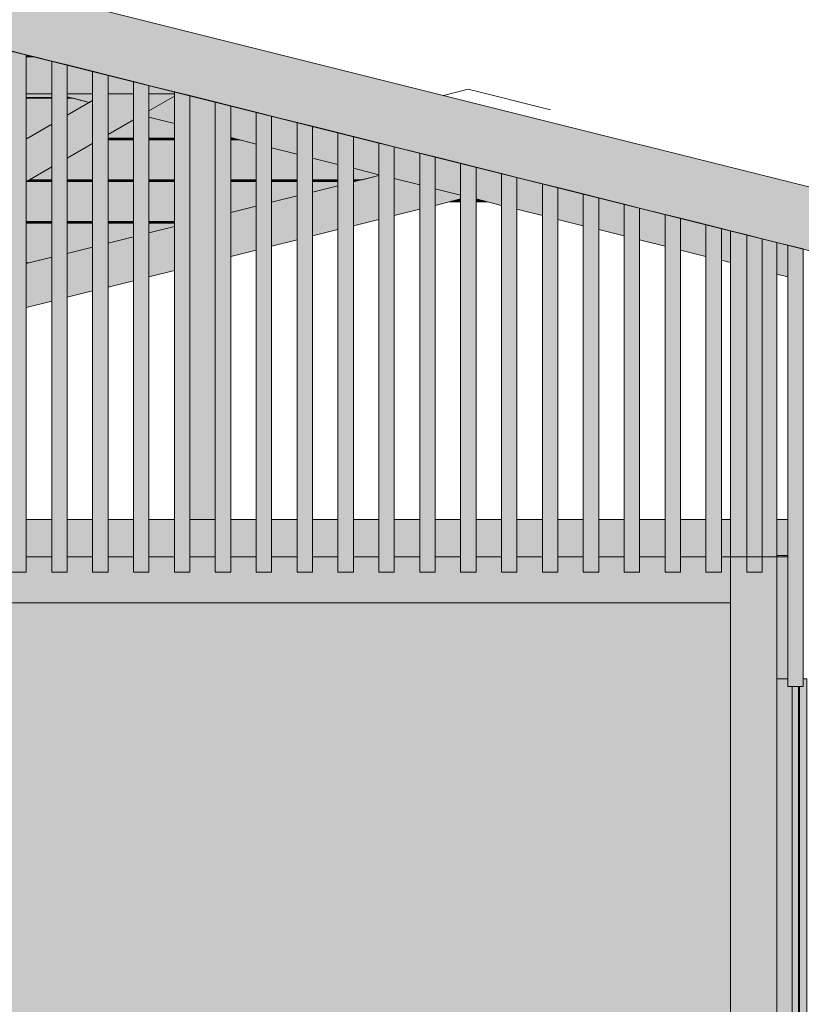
# Model space of a CAD drawing. Header units: millimetres. Extents: x 0 to 1517, y -116 to 725.
# Tile 161 of 256: x 801 to 826, y 277 to 309. Entities that reach past the tile are written whole.
import ezdxf

# ---------------------------------------------------------------- set-up
doc = ezdxf.new("R2010")
doc.units = ezdxf.units.MM
doc.layers.add('Ech.1_100', color=7, linetype='Continuous')
doc.styles.add('tahoma-z-r', font='txt', dxfattribs={"width": 0.704918})
doc.dimstyles.new('ISO-25', dxfattribs={"dimtxt": 2.5, "dimasz": 2.5, "dimexe": 1.25, "dimexo": 0.625, "dimtad": 1, "dimtxsty": 'Standard', "dimcen": 2.5, "dimadec": 0, "dimazin": 0, "dimtfac": 1, "dimtmove": 0, "dimatfit": 3, "dimfxl": 1, "dimarcsym": 0})

# ---------------------------------------------------------------- blocks, each defined once
blk = doc.blocks.new('cw-dimension-symbol2')
at = {"color": 0, "linetype": 'Continuous', "lineweight": -2}
for p, q in [((-1, 0), (1, 0)), ((-0.5, -0.5), (0.5, 0.5))]:
    blk.add_line(p, q, dxfattribs=at)
blk = doc.blocks.new('*D91')
at = {"layer": 'Defpoints', "color": 0}
for p in [(735.971, 334.007), (872.956, 301.823), (872.471, 299.882)]:
    blk.add_point(p, dxfattribs=at)
at = {"layer": 'Ech.1_100', "color": 0, "linetype": 'Continuous', "lineweight": -2}
for p, q in [((735.971, 334.007), (736.602, 336.53)), ((737.038, 335.802), (872.374, 301.968)), ((872.471, 299.882), (873.102, 302.405))]:
    blk.add_line(p, q, dxfattribs=at)
at = {"layer": 'Ech.1_100', "color": 0, "lineweight": -2, "xscale": 0.6000000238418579, "yscale": 0.6000000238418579, "zscale": 0.6000000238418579}
for p, rotation in [((736.456, 335.948), 165.9637565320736), ((872.956, 301.823), 345.9637565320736)]:
    blk.add_blockref('cw-dimension-symbol2', p, dxfattribs=dict(at, rotation=rotation))
at = {"layer": 'Ech.1_100', "color": 7, "linetype": 'Continuous', "lineweight": 5, "insert": (805.252, 321.068), "char_height": 2.5, "attachment_point": 5, "rotation": 345.9638, "style": 'tahoma-z-r'}
blk.add_mtext('14.07', dxfattribs=at)

msp = doc.modelspace()

# ---------------------------------------------------------------- hatches: boundary and pattern name
at = {"layer": 'Ech.1_100', "linetype": 'Continuous', "lineweight": 5, "true_color": 0xf7e0b3, "transparency": 33554687}
msp.add_hatch(color=254, dxfattribs=at).paths.add_polyline_path([(734.857, 324.227), (868.368, 290.849), (868.853, 292.789), (735.342, 326.167), (734.857, 324.227)])
at = {"layer": 'Ech.1_100', "linetype": 'Continuous', "lineweight": 5, "true_color": 0xeaddd7, "transparency": 33554687}
for points in [[(800.755, 290.857), (801.255, 290.857), (801.255, 307.627), (800.755, 307.752), (800.755, 290.857)], [(802.08, 290.857), (802.58, 290.857), (802.58, 307.296), (802.08, 307.421), (802.08, 290.857)], [(803.405, 290.857), (803.905, 290.857), (803.905, 306.965), (803.405, 307.09), (803.405, 290.857)], [(804.73, 290.857), (805.23, 290.857), (805.23, 306.633), (804.73, 306.758), (804.73, 290.857)], [(806.055, 290.857), (806.555, 290.857), (806.555, 306.302), (806.055, 306.427), (806.055, 290.857)], [(807.38, 290.857), (807.88, 290.857), (807.88, 305.971), (807.38, 306.096), (807.38, 290.857)], [(808.705, 290.857), (809.205, 290.857), (809.205, 305.64), (808.705, 305.765), (808.705, 290.857)], [(810.03, 290.857), (810.53, 290.857), (810.53, 305.308), (810.03, 305.433), (810.03, 290.857)], [(811.355, 290.857), (811.855, 290.857), (811.855, 304.977), (811.355, 305.102), (811.355, 290.857)], [(812.68, 290.857), (813.18, 290.857), (813.18, 304.646), (812.68, 304.771), (812.68, 290.857)], [(814.005, 290.857), (814.505, 290.857), (814.505, 304.315), (814.005, 304.44), (814.005, 290.857)], [(815.33, 290.857), (815.83, 290.857), (815.83, 303.983), (815.33, 304.108), (815.33, 290.857)], [(816.655, 290.857), (817.155, 290.857), (817.155, 303.652), (816.655, 303.777), (816.655, 290.857)], [(817.98, 290.857), (818.48, 290.857), (818.48, 303.321), (817.98, 303.446), (817.98, 290.857)], [(819.305, 290.857), (819.805, 290.857), (819.805, 302.99), (819.305, 303.115), (819.305, 290.857)], [(820.63, 290.857), (821.13, 290.857), (821.13, 302.658), (820.63, 302.783), (820.63, 290.857)], [(821.955, 290.857), (822.455, 290.857), (822.455, 302.327), (821.955, 302.452), (821.955, 290.857)], [(823.28, 290.857), (823.78, 290.857), (823.78, 301.996), (823.28, 302.121), (823.28, 290.857)], [(824.605, 290.857), (825.105, 290.857), (825.105, 301.665), (824.605, 301.79), (824.605, 290.857)], [(825.93, 287.147), (826.43, 287.147), (826.43, 301.333), (825.93, 301.458), (825.93, 287.147)]]:
    msp.add_hatch(color=254, dxfattribs=at).paths.add_polyline_path(points)
at = {"layer": 'Ech.1_100', "linetype": 'Continuous', "lineweight": 5, "true_color": 0xd4c4b3, "transparency": 33554687}
for points in [[(801.255, 307.557), (801.534, 307.557), (801.255, 307.627), (801.255, 307.557)], [(801.255, 306.357), (802.08, 306.357), (802.08, 307.421), (801.534, 307.557), (801.255, 307.557), (801.255, 306.357)], [(802.58, 306.357), (803.405, 306.357), (803.405, 307.09), (802.58, 307.296), (802.58, 306.357)], [(803.905, 306.357), (804.73, 306.357), (804.73, 306.758), (803.905, 306.965), (803.905, 306.357)], [(805.23, 306.357), (806.055, 306.357), (806.055, 306.427), (805.23, 306.633), (805.23, 306.357)], [(803.405, 306.357), (802.58, 306.357), (802.58, 306.265), (803.305, 306.084), (803.405, 306.142), (803.405, 306.357)], [(805.23, 305.603), (806.055, 305.396), (806.055, 306.286), (805.23, 305.81), (805.23, 305.603)], [(807.88, 304.94), (808.705, 304.734), (808.705, 305.765), (807.88, 305.971), (807.88, 304.94)], [(809.205, 304.609), (810.03, 304.403), (810.03, 305.433), (809.205, 305.64), (809.205, 304.609)], [(810.53, 304.278), (811.355, 304.071), (811.355, 305.102), (810.53, 305.308), (810.53, 304.278)], [(811.855, 303.946), (812.68, 303.74), (812.68, 304.771), (811.855, 304.977), (811.855, 303.946)], [(813.18, 303.615), (814.005, 303.409), (814.005, 304.44), (813.18, 304.646), (813.18, 303.615)], [(814.505, 303.284), (815.33, 303.078), (815.33, 304.108), (814.505, 304.315), (814.505, 303.284)], [(815.83, 302.953), (816.655, 302.746), (816.655, 303.777), (815.83, 303.983), (815.83, 302.953)], [(811.855, 302.084), (812.68, 302.29), (812.68, 303.713), (811.855, 303.507), (811.855, 302.084)], [(813.18, 302.415), (814.005, 302.621), (814.005, 303.409), (813.18, 303.615), (813.18, 302.415)], [(817.155, 302.621), (817.98, 302.415), (817.98, 303.446), (817.155, 303.652), (817.155, 302.621)], [(810.53, 301.753), (811.355, 301.959), (811.355, 303.382), (810.53, 303.175), (810.53, 301.753)], [(815.33, 303.078), (814.505, 303.284), (814.505, 302.746), (815.33, 302.953), (815.33, 303.078)], [(819.305, 303.115), (818.48, 303.321), (818.48, 302.29), (819.305, 302.084), (819.305, 303.115)], [(809.205, 301.421), (810.03, 301.628), (810.03, 303.05), (809.205, 302.844), (809.205, 301.421)], [(819.805, 301.959), (820.63, 301.753), (820.63, 302.783), (819.805, 302.99), (819.805, 301.959)], [(807.88, 301.09), (808.705, 301.296), (808.705, 302.719), (807.88, 302.513), (807.88, 301.09)], [(821.13, 301.628), (821.955, 301.421), (821.955, 302.452), (821.13, 302.658), (821.13, 301.628)], [(822.455, 301.296), (823.28, 301.09), (823.28, 302.121), (822.455, 302.327), (822.455, 301.296)], [(805.23, 300.428), (806.055, 300.634), (806.055, 302.057), (805.23, 301.85), (805.23, 300.428)], [(824.08, 301.921), (823.78, 301.996), (823.78, 300.965), (824.08, 300.89), (824.08, 301.921)], [(804.73, 301.725), (803.905, 301.519), (803.905, 300.096), (804.73, 300.303), (804.73, 301.725)], [(802.58, 299.765), (803.405, 299.971), (803.405, 301.394), (802.58, 301.188), (802.58, 299.765)], [(825.93, 301.458), (825.58, 301.546), (825.58, 300.515), (825.93, 300.428), (825.93, 301.458)], [(802.08, 301.063), (801.255, 300.857), (801.255, 299.434), (802.08, 299.64), (802.08, 301.063)], [(802.08, 292.557), (801.255, 292.557), (801.255, 291.357), (802.08, 291.357), (802.08, 292.557)], [(803.405, 292.557), (802.58, 292.557), (802.58, 291.357), (803.405, 291.357), (803.405, 292.557)], [(804.73, 292.557), (803.905, 292.557), (803.905, 291.357), (804.73, 291.357), (804.73, 292.557)], [(806.055, 292.557), (805.23, 292.557), (805.23, 291.357), (806.055, 291.357), (806.055, 292.557)], [(807.38, 292.557), (806.555, 292.557), (806.555, 291.357), (807.38, 291.357), (807.38, 292.557)], [(808.705, 292.557), (807.88, 292.557), (807.88, 291.357), (808.705, 291.357), (808.705, 292.557)], [(810.03, 292.557), (809.205, 292.557), (809.205, 291.357), (810.03, 291.357), (810.03, 292.557)], [(811.355, 292.557), (810.53, 292.557), (810.53, 291.357), (811.355, 291.357), (811.355, 292.557)], [(812.68, 292.557), (811.855, 292.557), (811.855, 291.357), (812.68, 291.357), (812.68, 292.557)], [(814.005, 292.557), (813.18, 292.557), (813.18, 291.357), (814.005, 291.357), (814.005, 292.557)], [(815.33, 292.557), (814.505, 292.557), (814.505, 291.357), (815.33, 291.357), (815.33, 292.557)], [(816.655, 292.557), (815.83, 292.557), (815.83, 291.357), (816.655, 291.357), (816.655, 292.557)], [(817.98, 292.557), (817.155, 292.557), (817.155, 291.357), (817.98, 291.357), (817.98, 292.557)], [(819.305, 292.557), (818.48, 292.557), (818.48, 291.357), (819.305, 291.357), (819.305, 292.557)], [(820.63, 292.557), (819.805, 292.557), (819.805, 291.357), (820.63, 291.357), (820.63, 292.557)], [(821.955, 292.557), (821.13, 292.557), (821.13, 291.357), (821.955, 291.357), (821.955, 292.557)], [(823.28, 292.557), (822.455, 292.557), (822.455, 291.357), (823.28, 291.357), (823.28, 292.557)], [(824.08, 292.557), (823.78, 292.557), (823.78, 291.357), (824.08, 291.357), (824.08, 292.557)], [(825.58, 291.397), (825.93, 291.397), (825.93, 292.557), (825.58, 292.557), (825.58, 291.397)]]:
    msp.add_hatch(color=9, dxfattribs=at).paths.add_polyline_path(points)
at = {"layer": 'Ech.1_100', "linetype": 'Continuous', "lineweight": 5, "true_color": 0xeae1d7, "transparency": 33554687}
for points in [[(801.255, 306.247), (802.08, 306.247), (802.08, 306.357), (801.255, 306.357), (801.255, 306.247)], [(801.255, 306.217), (802.08, 306.217), (802.08, 306.247), (801.255, 306.247), (801.255, 306.217)], [(802.08, 306.217), (801.255, 306.217), (801.255, 304.927), (801.302, 304.927), (802.08, 305.377), (802.08, 306.217)], [(802.58, 306.247), (802.651, 306.247), (802.58, 306.265), (802.58, 306.247)], [(802.58, 306.217), (802.771, 306.217), (802.651, 306.247), (802.58, 306.247), (802.58, 306.217)], [(802.771, 306.217), (802.58, 306.217), (802.58, 305.665), (803.305, 306.084), (802.771, 306.217)], [(803.905, 304.927), (804.73, 304.927), (804.73, 305.521), (803.905, 305.045), (803.905, 304.927)], [(805.23, 304.927), (806.055, 304.927), (806.055, 305.396), (805.23, 305.603), (805.23, 304.927)], [(801.302, 304.927), (801.255, 304.927), (801.255, 304.9), (801.302, 304.927)], [(803.905, 304.897), (804.73, 304.897), (804.73, 304.927), (803.905, 304.927), (803.905, 304.897)], [(803.905, 304.867), (804.73, 304.867), (804.73, 304.897), (803.905, 304.897), (803.905, 304.867)], [(804.73, 304.867), (803.905, 304.867), (803.905, 303.577), (804.73, 303.577), (804.73, 304.867)], [(805.23, 304.897), (806.055, 304.897), (806.055, 304.927), (805.23, 304.927), (805.23, 304.897)], [(805.23, 304.867), (806.055, 304.867), (806.055, 304.897), (805.23, 304.897), (805.23, 304.867)], [(806.055, 304.867), (805.23, 304.867), (805.23, 303.577), (806.055, 303.577), (806.055, 304.867)], [(807.88, 304.927), (807.931, 304.927), (807.88, 304.94), (807.88, 304.927)], [(807.88, 304.897), (808.051, 304.897), (807.931, 304.927), (807.88, 304.927), (807.88, 304.897)], [(807.88, 304.867), (808.171, 304.867), (808.051, 304.897), (807.88, 304.897), (807.88, 304.867)], [(807.88, 303.577), (808.705, 303.577), (808.705, 304.734), (808.171, 304.867), (807.88, 304.867), (807.88, 303.577)], [(802.58, 303.577), (803.405, 303.577), (803.405, 304.756), (802.58, 304.28), (802.58, 303.577)], [(809.205, 303.577), (810.03, 303.577), (810.03, 304.403), (809.205, 304.609), (809.205, 303.577)], [(810.53, 303.577), (811.355, 303.577), (811.355, 304.071), (810.53, 304.278), (810.53, 303.577)], [(801.364, 303.577), (802.08, 303.577), (802.08, 303.991), (801.364, 303.577)], [(811.855, 303.577), (812.138, 303.577), (812.68, 303.713), (812.68, 303.74), (811.855, 303.946), (811.855, 303.577)], [(801.26, 303.517), (802.08, 303.517), (802.08, 303.547), (801.312, 303.547), (801.26, 303.517)], [(801.312, 303.547), (802.08, 303.547), (802.08, 303.577), (801.364, 303.577), (801.312, 303.547)], [(802.58, 303.547), (803.405, 303.547), (803.405, 303.577), (802.58, 303.577), (802.58, 303.547)], [(802.58, 303.517), (803.405, 303.517), (803.405, 303.547), (802.58, 303.547), (802.58, 303.517)], [(803.905, 303.547), (804.73, 303.547), (804.73, 303.577), (803.905, 303.577), (803.905, 303.547)], [(803.905, 303.517), (804.73, 303.517), (804.73, 303.547), (803.905, 303.547), (803.905, 303.517)], [(805.23, 303.547), (806.055, 303.547), (806.055, 303.577), (805.23, 303.577), (805.23, 303.547)], [(805.23, 303.517), (806.055, 303.517), (806.055, 303.547), (805.23, 303.547), (805.23, 303.517)], [(807.88, 303.547), (808.705, 303.547), (808.705, 303.577), (807.88, 303.577), (807.88, 303.547)], [(807.88, 303.517), (808.705, 303.517), (808.705, 303.547), (807.88, 303.547), (807.88, 303.517)], [(809.205, 303.547), (810.03, 303.547), (810.03, 303.577), (809.205, 303.577), (809.205, 303.547)], [(809.205, 303.517), (810.03, 303.517), (810.03, 303.547), (809.205, 303.547), (809.205, 303.517)], [(811.355, 303.577), (810.53, 303.577), (810.53, 303.547), (811.355, 303.547), (811.355, 303.577)], [(811.355, 303.547), (810.53, 303.547), (810.53, 303.517), (811.355, 303.517), (811.355, 303.547)], [(812.138, 303.577), (811.855, 303.577), (811.855, 303.547), (812.018, 303.547), (812.138, 303.577)], [(812.018, 303.547), (811.855, 303.547), (811.855, 303.517), (811.898, 303.517), (812.018, 303.547)], [(802.08, 303.517), (801.26, 303.517), (801.255, 303.515), (801.255, 302.227), (802.08, 302.227), (802.08, 303.517)], [(803.405, 303.517), (802.58, 303.517), (802.58, 302.227), (803.405, 302.227), (803.405, 303.517)], [(804.73, 303.517), (803.905, 303.517), (803.905, 302.227), (804.73, 302.227), (804.73, 303.517)], [(806.055, 303.517), (805.23, 303.517), (805.23, 302.227), (806.055, 302.227), (806.055, 303.517)], [(808.705, 303.517), (807.88, 303.517), (807.88, 302.513), (808.705, 302.719), (808.705, 303.517)], [(810.03, 303.517), (809.205, 303.517), (809.205, 302.844), (810.03, 303.05), (810.03, 303.517)], [(811.355, 303.517), (810.53, 303.517), (810.53, 303.175), (811.355, 303.382), (811.355, 303.517)], [(811.898, 303.517), (811.855, 303.517), (811.855, 303.507), (811.898, 303.517)], [(801.255, 302.197), (802.08, 302.197), (802.08, 302.227), (801.255, 302.227), (801.255, 302.197)], [(801.255, 302.167), (802.08, 302.167), (802.08, 302.197), (801.255, 302.197), (801.255, 302.167)], [(802.08, 302.167), (801.255, 302.167), (801.255, 300.877), (801.338, 300.877), (802.08, 301.063), (802.08, 302.167)], [(802.58, 302.197), (803.405, 302.197), (803.405, 302.227), (802.58, 302.227), (802.58, 302.197)], [(802.58, 302.167), (803.405, 302.167), (803.405, 302.197), (802.58, 302.197), (802.58, 302.167)], [(803.405, 302.167), (802.58, 302.167), (802.58, 301.188), (803.405, 301.394), (803.405, 302.167)], [(803.905, 302.197), (804.73, 302.197), (804.73, 302.227), (803.905, 302.227), (803.905, 302.197)], [(803.905, 302.167), (804.73, 302.167), (804.73, 302.197), (803.905, 302.197), (803.905, 302.167)], [(804.73, 302.167), (803.905, 302.167), (803.905, 301.519), (804.73, 301.725), (804.73, 302.167)], [(805.23, 302.197), (806.055, 302.197), (806.055, 302.227), (805.23, 302.227), (805.23, 302.197)], [(806.055, 302.197), (805.23, 302.197), (805.23, 302.167), (806.055, 302.167), (806.055, 302.197)], [(806.055, 302.167), (805.23, 302.167), (805.23, 301.85), (806.055, 302.057), (806.055, 302.167)], [(801.338, 300.877), (801.255, 300.877), (801.255, 300.857), (801.338, 300.877)]]:
    msp.add_hatch(color=254, dxfattribs=at).paths.add_polyline_path(points)
at = {"layer": 'Ech.1_100', "linetype": 'Continuous', "lineweight": 5, "true_color": 0xe0d9d1, "transparency": 33554687}
for points in [[(803.405, 306.142), (802.58, 305.665), (802.58, 304.28), (803.405, 304.756), (803.405, 306.142)], [(804.73, 306.357), (803.905, 306.357), (803.905, 305.045), (804.73, 305.521), (804.73, 306.357)], [(806.055, 306.357), (805.23, 306.357), (805.23, 305.81), (806.055, 306.286), (806.055, 306.357)], [(802.08, 305.377), (801.255, 304.9), (801.255, 303.515), (802.08, 303.991), (802.08, 305.377)], [(814.965, 302.861), (815.33, 302.861), (815.33, 302.953), (814.965, 302.861)], [(815.83, 302.861), (816.195, 302.861), (815.83, 302.953), (815.83, 302.861)]]:
    msp.add_hatch(color=254, dxfattribs=at).paths.add_polyline_path(points)
at = {"layer": 'Ech.1_100', "linetype": 'Continuous', "lineweight": 5, "true_color": 0xe0c8b3, "transparency": 33554687}
for points in [[(806.555, 292.557), (807.38, 292.557), (807.38, 306.096), (806.555, 306.302), (806.555, 292.557)], [(824.08, 291.357), (824.605, 291.357), (824.605, 301.79), (824.08, 301.921), (824.08, 291.357)], [(825.105, 291.357), (825.58, 291.357), (825.58, 301.546), (825.105, 301.665), (825.105, 291.357)]]:
    msp.add_hatch(color=9, dxfattribs=at).paths.add_polyline_path(points)
at = {"layer": 'Ech.1_100', "linetype": 'Continuous', "lineweight": 5, "true_color": 0xdcdcdc, "transparency": 33554687}
for points in [[(775.58, 289.857), (824.08, 289.857), (824.08, 291.357), (823.78, 291.357), (823.78, 290.857), (823.28, 290.857), (823.28, 291.357), (822.455, 291.357), (822.455, 290.857), (821.955, 290.857), (821.955, 291.357), (821.13, 291.357), (821.13, 290.857), (820.63, 290.857), (820.63, 291.357), (819.805, 291.357), (819.805, 290.857), (819.305, 290.857), (819.305, 291.357), (818.48, 291.357), (818.48, 290.857), (817.98, 290.857), (817.98, 291.357), (817.155, 291.357), (817.155, 290.857), (816.655, 290.857), (816.655, 291.357), (815.83, 291.357), (815.83, 290.857), (815.33, 290.857), (815.33, 291.357), (814.505, 291.357), (814.505, 290.857), (814.005, 290.857), (814.005, 291.357), (813.18, 291.357), (813.18, 290.857), (812.68, 290.857), (812.68, 291.357), (811.855, 291.357), (811.855, 290.857), (811.355, 290.857), (811.355, 291.357), (810.53, 291.357), (810.53, 290.857), (810.03, 290.857), (810.03, 291.357), (809.205, 291.357), (809.205, 290.857), (808.705, 290.857), (808.705, 291.357), (807.88, 291.357), (807.88, 290.857), (807.38, 290.857), (807.38, 291.357), (806.555, 291.357), (806.555, 290.857), (806.055, 290.857), (806.055, 291.357), (805.23, 291.357), (805.23, 290.857), (804.73, 290.857), (804.73, 291.357), (803.905, 291.357), (803.905, 290.857), (803.405, 290.857), (803.405, 291.357), (802.58, 291.357), (802.58, 290.857), (802.08, 290.857), (802.08, 291.357), (801.255, 291.357), (801.255, 290.857), (800.755, 290.857), (800.755, 291.357), (799.93, 291.357), (799.93, 290.857), (799.43, 290.857), (799.43, 291.357), (798.605, 291.357), (798.605, 290.857), (798.105, 290.857), (798.105, 291.357), (797.28, 291.357), (797.28, 290.857), (796.78, 290.857), (796.78, 291.357), (795.955, 291.357), (795.955, 290.857), (795.455, 290.857), (795.455, 291.357), (794.63, 291.357), (794.63, 290.857), (794.13, 290.857), (794.13, 291.357), (793.305, 291.357), (793.305, 290.857), (792.805, 290.857), (792.805, 291.357), (791.98, 291.357), (791.98, 290.857), (791.48, 290.857), (791.48, 291.357), (790.655, 291.357), (790.655, 290.857), (790.155, 290.857), (790.155, 291.357), (789.33, 291.357), (789.33, 290.857), (788.83, 290.857), (788.83, 291.357), (788.005, 291.357), (788.005, 290.857), (787.505, 290.857), (787.505, 291.357), (786.68, 291.357), (786.68, 290.857), (786.18, 290.857), (786.18, 291.357), (785.355, 291.357), (785.355, 290.857), (784.855, 290.857), (784.855, 291.357), (784.03, 291.357), (784.03, 290.857), (783.53, 290.857), (783.53, 291.357), (782.705, 291.357), (782.705, 290.857), (782.205, 290.857), (782.205, 291.357), (781.38, 291.357), (781.38, 290.857), (780.88, 290.857), (780.88, 291.357), (780.055, 291.357), (780.055, 290.857), (779.555, 290.857), (779.555, 291.357), (778.73, 291.357), (778.73, 290.857), (778.23, 290.857), (778.23, 291.357), (777.405, 291.357), (777.405, 290.857), (776.905, 290.857), (776.905, 291.357), (776.08, 291.357), (776.08, 290.857), (775.58, 290.857), (775.58, 289.857)], [(824.08, 257.357), (825.58, 257.357), (825.58, 291.357), (824.08, 291.357), (824.08, 257.357)]]:
    msp.add_hatch(color=254, dxfattribs=at).paths.add_polyline_path(points)
at = {"layer": 'Ech.1_100', "linetype": 'Continuous', "lineweight": 5, "true_color": 0xb3b3b3, "transparency": 33554687}
for points in [[(825.93, 291.397), (825.58, 291.397), (825.58, 287.397), (825.93, 287.397), (825.93, 291.397)], [(826.08, 287.147), (825.93, 287.147), (825.93, 287.397), (825.58, 287.397), (825.58, 261.397), (826.08, 261.397), (826.08, 287.147)], [(826.547, 287.397), (826.43, 287.397), (826.43, 287.147), (826.313, 287.147), (826.313, 261.397), (826.547, 261.397), (826.547, 287.397)], [(826.08, 261.397), (826.283, 261.397), (826.283, 287.147), (826.08, 287.147), (826.08, 261.397)], [(826.283, 261.397), (826.313, 261.397), (826.313, 287.147), (826.283, 287.147), (826.283, 261.397)]]:
    msp.add_hatch(color=253, dxfattribs=at).paths.add_polyline_path(points)
at = {"layer": 'Ech.1_100', "linetype": 'Continuous', "lineweight": 5, "true_color": 0xf8f8f8, "transparency": 33554687}
msp.add_hatch(color=7, dxfattribs=at).paths.add_polyline_path([(824.08, 289.857), (775.58, 289.857), (775.58, 257.357), (824.08, 257.357), (824.08, 289.857)])

# ---------------------------------------------------------------- linework, layer by layer
at = {"layer": 'Ech.1_100', "color": 185, "linetype": 'Continuous', "lineweight": 5}
for p in [(814.78, 306.307), (818.248, 305.84)]:
    msp.add_line(p, (815.58, 306.507), dxfattribs=at)
at = {"layer": 'Ech.1_100', "color": 28, "linetype": 'Continuous', "lineweight": 5}
msp.add_line((825.58, 291.357), (825.93, 291.357), dxfattribs=at)
at = {"layer": 'Ech.1_100', "color": 7, "linetype": 'Continuous', "lineweight": 5}
for points in [[(734.857, 324.227), (868.368, 290.849), (868.853, 292.789), (735.342, 326.167), (734.857, 324.227)], [(800.755, 290.857), (801.255, 290.857), (801.255, 307.627), (800.755, 307.752), (800.755, 290.857)], [(801.255, 307.557), (801.534, 307.557), (801.255, 307.627), (801.255, 307.557)], [(801.255, 306.357), (802.08, 306.357), (802.08, 307.421), (801.534, 307.557), (801.255, 307.557), (801.255, 306.357)], [(802.08, 290.857), (802.58, 290.857), (802.58, 307.296), (802.08, 307.421), (802.08, 290.857)], [(802.58, 306.357), (803.405, 306.357), (803.405, 307.09), (802.58, 307.296), (802.58, 306.357)], [(803.405, 290.857), (803.905, 290.857), (803.905, 306.965), (803.405, 307.09), (803.405, 290.857)], [(803.905, 306.357), (804.73, 306.357), (804.73, 306.758), (803.905, 306.965), (803.905, 306.357)], [(804.73, 290.857), (805.23, 290.857), (805.23, 306.633), (804.73, 306.758), (804.73, 290.857)], [(805.23, 306.357), (806.055, 306.357), (806.055, 306.427), (805.23, 306.633), (805.23, 306.357)], [(806.055, 290.857), (806.555, 290.857), (806.555, 306.302), (806.055, 306.427), (806.055, 290.857)], [(801.255, 306.247), (802.08, 306.247), (802.08, 306.357), (801.255, 306.357), (801.255, 306.247)], [(801.255, 306.217), (802.08, 306.217), (802.08, 306.247), (801.255, 306.247), (801.255, 306.217)], [(802.08, 306.217), (801.255, 306.217), (801.255, 304.927), (801.302, 304.927), (802.08, 305.377), (802.08, 306.217)], [(803.405, 306.357), (802.58, 306.357), (802.58, 306.265), (803.305, 306.084), (803.405, 306.142), (803.405, 306.357)], [(802.58, 306.247), (802.651, 306.247), (802.58, 306.265), (802.58, 306.247)], [(802.58, 306.217), (802.771, 306.217), (802.651, 306.247), (802.58, 306.247), (802.58, 306.217)], [(802.771, 306.217), (802.58, 306.217), (802.58, 305.665), (803.305, 306.084), (802.771, 306.217)], [(803.405, 306.142), (802.58, 305.665), (802.58, 304.28), (803.405, 304.756), (803.405, 306.142)], [(804.73, 306.357), (803.905, 306.357), (803.905, 305.045), (804.73, 305.521), (804.73, 306.357)], [(806.055, 306.357), (805.23, 306.357), (805.23, 305.81), (806.055, 306.286), (806.055, 306.357)], [(805.23, 305.603), (806.055, 305.396), (806.055, 306.286), (805.23, 305.81), (805.23, 305.603)], [(806.555, 292.557), (807.38, 292.557), (807.38, 306.096), (806.555, 306.302), (806.555, 292.557)], [(807.38, 290.857), (807.88, 290.857), (807.88, 305.971), (807.38, 306.096), (807.38, 290.857)], [(807.88, 304.94), (808.705, 304.734), (808.705, 305.765), (807.88, 305.971), (807.88, 304.94)], [(808.705, 290.857), (809.205, 290.857), (809.205, 305.64), (808.705, 305.765), (808.705, 290.857)], [(803.905, 304.927), (804.73, 304.927), (804.73, 305.521), (803.905, 305.045), (803.905, 304.927)], [(805.23, 304.927), (806.055, 304.927), (806.055, 305.396), (805.23, 305.603), (805.23, 304.927)], [(809.205, 304.609), (810.03, 304.403), (810.03, 305.433), (809.205, 305.64), (809.205, 304.609)], [(802.08, 305.377), (801.255, 304.9), (801.255, 303.515), (802.08, 303.991), (802.08, 305.377)], [(810.03, 290.857), (810.53, 290.857), (810.53, 305.308), (810.03, 305.433), (810.03, 290.857)], [(810.53, 304.278), (811.355, 304.071), (811.355, 305.102), (810.53, 305.308), (810.53, 304.278)], [(801.302, 304.927), (801.255, 304.927), (801.255, 304.9), (801.302, 304.927)], [(803.905, 304.897), (804.73, 304.897), (804.73, 304.927), (803.905, 304.927), (803.905, 304.897)], [(803.905, 304.867), (804.73, 304.867), (804.73, 304.897), (803.905, 304.897), (803.905, 304.867)], [(804.73, 304.867), (803.905, 304.867), (803.905, 303.577), (804.73, 303.577), (804.73, 304.867)], [(805.23, 304.897), (806.055, 304.897), (806.055, 304.927), (805.23, 304.927), (805.23, 304.897)], [(805.23, 304.867), (806.055, 304.867), (806.055, 304.897), (805.23, 304.897), (805.23, 304.867)], [(806.055, 304.867), (805.23, 304.867), (805.23, 303.577), (806.055, 303.577), (806.055, 304.867)], [(807.88, 304.927), (807.931, 304.927), (807.88, 304.94), (807.88, 304.927)], [(807.88, 304.897), (808.051, 304.897), (807.931, 304.927), (807.88, 304.927), (807.88, 304.897)], [(807.88, 304.867), (808.171, 304.867), (808.051, 304.897), (807.88, 304.897), (807.88, 304.867)], [(807.88, 303.577), (808.705, 303.577), (808.705, 304.734), (808.171, 304.867), (807.88, 304.867), (807.88, 303.577)], [(811.355, 290.857), (811.855, 290.857), (811.855, 304.977), (811.355, 305.102), (811.355, 290.857)], [(811.855, 303.946), (812.68, 303.74), (812.68, 304.771), (811.855, 304.977), (811.855, 303.946)], [(802.58, 303.577), (803.405, 303.577), (803.405, 304.756), (802.58, 304.28), (802.58, 303.577)], [(809.205, 303.577), (810.03, 303.577), (810.03, 304.403), (809.205, 304.609), (809.205, 303.577)], [(812.68, 290.857), (813.18, 290.857), (813.18, 304.646), (812.68, 304.771), (812.68, 290.857)], [(813.18, 303.615), (814.005, 303.409), (814.005, 304.44), (813.18, 304.646), (813.18, 303.615)], [(810.53, 303.577), (811.355, 303.577), (811.355, 304.071), (810.53, 304.278), (810.53, 303.577)], [(814.005, 290.857), (814.505, 290.857), (814.505, 304.315), (814.005, 304.44), (814.005, 290.857)], [(814.505, 303.284), (815.33, 303.078), (815.33, 304.108), (814.505, 304.315), (814.505, 303.284)], [(801.364, 303.577), (802.08, 303.577), (802.08, 303.991), (801.364, 303.577)], [(811.855, 303.577), (812.138, 303.577), (812.68, 303.713), (812.68, 303.74), (811.855, 303.946), (811.855, 303.577)], [(815.33, 290.857), (815.83, 290.857), (815.83, 303.983), (815.33, 304.108), (815.33, 290.857)], [(815.83, 302.953), (816.655, 302.746), (816.655, 303.777), (815.83, 303.983), (815.83, 302.953)], [(801.26, 303.517), (802.08, 303.517), (802.08, 303.547), (801.312, 303.547), (801.26, 303.517)], [(801.312, 303.547), (802.08, 303.547), (802.08, 303.577), (801.364, 303.577), (801.312, 303.547)], [(802.58, 303.547), (803.405, 303.547), (803.405, 303.577), (802.58, 303.577), (802.58, 303.547)], [(802.58, 303.517), (803.405, 303.517), (803.405, 303.547), (802.58, 303.547), (802.58, 303.517)], [(803.905, 303.547), (804.73, 303.547), (804.73, 303.577), (803.905, 303.577), (803.905, 303.547)], [(803.905, 303.517), (804.73, 303.517), (804.73, 303.547), (803.905, 303.547), (803.905, 303.517)], [(805.23, 303.547), (806.055, 303.547), (806.055, 303.577), (805.23, 303.577), (805.23, 303.547)], [(805.23, 303.517), (806.055, 303.517), (806.055, 303.547), (805.23, 303.547), (805.23, 303.517)], [(807.88, 303.547), (808.705, 303.547), (808.705, 303.577), (807.88, 303.577), (807.88, 303.547)], [(807.88, 303.517), (808.705, 303.517), (808.705, 303.547), (807.88, 303.547), (807.88, 303.517)], [(809.205, 303.547), (810.03, 303.547), (810.03, 303.577), (809.205, 303.577), (809.205, 303.547)], [(809.205, 303.517), (810.03, 303.517), (810.03, 303.547), (809.205, 303.547), (809.205, 303.517)], [(811.355, 303.577), (810.53, 303.577), (810.53, 303.547), (811.355, 303.547), (811.355, 303.577)], [(811.355, 303.547), (810.53, 303.547), (810.53, 303.517), (811.355, 303.517), (811.355, 303.547)], [(811.855, 302.084), (812.68, 302.29), (812.68, 303.713), (811.855, 303.507), (811.855, 302.084)], [(812.138, 303.577), (811.855, 303.577), (811.855, 303.547), (812.018, 303.547), (812.138, 303.577)], [(812.018, 303.547), (811.855, 303.547), (811.855, 303.517), (811.898, 303.517), (812.018, 303.547)], [(813.18, 302.415), (814.005, 302.621), (814.005, 303.409), (813.18, 303.615), (813.18, 302.415)], [(816.655, 290.857), (817.155, 290.857), (817.155, 303.652), (816.655, 303.777), (816.655, 290.857)], [(817.155, 302.621), (817.98, 302.415), (817.98, 303.446), (817.155, 303.652), (817.155, 302.621)], [(802.08, 303.517), (801.26, 303.517), (801.255, 303.515), (801.255, 302.227), (802.08, 302.227), (802.08, 303.517)], [(803.405, 303.517), (802.58, 303.517), (802.58, 302.227), (803.405, 302.227), (803.405, 303.517)], [(804.73, 303.517), (803.905, 303.517), (803.905, 302.227), (804.73, 302.227), (804.73, 303.517)], [(806.055, 303.517), (805.23, 303.517), (805.23, 302.227), (806.055, 302.227), (806.055, 303.517)], [(808.705, 303.517), (807.88, 303.517), (807.88, 302.513), (808.705, 302.719), (808.705, 303.517)], [(810.03, 303.517), (809.205, 303.517), (809.205, 302.844), (810.03, 303.05), (810.03, 303.517)], [(811.355, 303.517), (810.53, 303.517), (810.53, 303.175), (811.355, 303.382), (811.355, 303.517)], [(810.53, 301.753), (811.355, 301.959), (811.355, 303.382), (810.53, 303.175), (810.53, 301.753)], [(811.898, 303.517), (811.855, 303.517), (811.855, 303.507), (811.898, 303.517)], [(815.33, 303.078), (814.505, 303.284), (814.505, 302.746), (815.33, 302.953), (815.33, 303.078)], [(817.98, 290.857), (818.48, 290.857), (818.48, 303.321), (817.98, 303.446), (817.98, 290.857)], [(819.305, 303.115), (818.48, 303.321), (818.48, 302.29), (819.305, 302.084), (819.305, 303.115)], [(809.205, 301.421), (810.03, 301.628), (810.03, 303.05), (809.205, 302.844), (809.205, 301.421)], [(814.965, 302.861), (815.33, 302.861), (815.33, 302.953), (814.965, 302.861)], [(815.83, 302.861), (816.195, 302.861), (815.83, 302.953), (815.83, 302.861)], [(819.305, 290.857), (819.805, 290.857), (819.805, 302.99), (819.305, 303.115), (819.305, 290.857)], [(819.805, 301.959), (820.63, 301.753), (820.63, 302.783), (819.805, 302.99), (819.805, 301.959)], [(807.88, 301.09), (808.705, 301.296), (808.705, 302.719), (807.88, 302.513), (807.88, 301.09)], [(820.63, 290.857), (821.13, 290.857), (821.13, 302.658), (820.63, 302.783), (820.63, 290.857)], [(821.13, 301.628), (821.955, 301.421), (821.955, 302.452), (821.13, 302.658), (821.13, 301.628)], [(821.955, 290.857), (822.455, 290.857), (822.455, 302.327), (821.955, 302.452), (821.955, 290.857)], [(822.455, 301.296), (823.28, 301.09), (823.28, 302.121), (822.455, 302.327), (822.455, 301.296)], [(801.255, 302.197), (802.08, 302.197), (802.08, 302.227), (801.255, 302.227), (801.255, 302.197)], [(801.255, 302.167), (802.08, 302.167), (802.08, 302.197), (801.255, 302.197), (801.255, 302.167)], [(802.08, 302.167), (801.255, 302.167), (801.255, 300.877), (801.338, 300.877), (802.08, 301.063), (802.08, 302.167)], [(802.58, 302.197), (803.405, 302.197), (803.405, 302.227), (802.58, 302.227), (802.58, 302.197)], [(802.58, 302.167), (803.405, 302.167), (803.405, 302.197), (802.58, 302.197), (802.58, 302.167)], [(803.405, 302.167), (802.58, 302.167), (802.58, 301.188), (803.405, 301.394), (803.405, 302.167)], [(803.905, 302.197), (804.73, 302.197), (804.73, 302.227), (803.905, 302.227), (803.905, 302.197)], [(803.905, 302.167), (804.73, 302.167), (804.73, 302.197), (803.905, 302.197), (803.905, 302.167)], [(804.73, 302.167), (803.905, 302.167), (803.905, 301.519), (804.73, 301.725), (804.73, 302.167)], [(805.23, 302.197), (806.055, 302.197), (806.055, 302.227), (805.23, 302.227), (805.23, 302.197)], [(806.055, 302.197), (805.23, 302.197), (805.23, 302.167), (806.055, 302.167), (806.055, 302.197)], [(806.055, 302.167), (805.23, 302.167), (805.23, 301.85), (806.055, 302.057), (806.055, 302.167)], [(805.23, 300.428), (806.055, 300.634), (806.055, 302.057), (805.23, 301.85), (805.23, 300.428)], [(823.28, 290.857), (823.78, 290.857), (823.78, 301.996), (823.28, 302.121), (823.28, 290.857)], [(824.08, 301.921), (823.78, 301.996), (823.78, 300.965), (824.08, 300.89), (824.08, 301.921)], [(804.73, 301.725), (803.905, 301.519), (803.905, 300.096), (804.73, 300.303), (804.73, 301.725)], [(824.08, 291.357), (824.605, 291.357), (824.605, 301.79), (824.08, 301.921), (824.08, 291.357)], [(824.605, 290.857), (825.105, 290.857), (825.105, 301.665), (824.605, 301.79), (824.605, 290.857)], [(825.105, 291.357), (825.58, 291.357), (825.58, 301.546), (825.105, 301.665), (825.105, 291.357)], [(802.58, 299.765), (803.405, 299.971), (803.405, 301.394), (802.58, 301.188), (802.58, 299.765)], [(825.93, 301.458), (825.58, 301.546), (825.58, 300.515), (825.93, 300.428), (825.93, 301.458)], [(825.93, 287.147), (826.43, 287.147), (826.43, 301.333), (825.93, 301.458), (825.93, 287.147)], [(802.08, 301.063), (801.255, 300.857), (801.255, 299.434), (802.08, 299.64), (802.08, 301.063)], [(801.338, 300.877), (801.255, 300.877), (801.255, 300.857), (801.338, 300.877)], [(802.08, 292.557), (801.255, 292.557), (801.255, 291.357), (802.08, 291.357), (802.08, 292.557)], [(803.405, 292.557), (802.58, 292.557), (802.58, 291.357), (803.405, 291.357), (803.405, 292.557)], [(804.73, 292.557), (803.905, 292.557), (803.905, 291.357), (804.73, 291.357), (804.73, 292.557)], [(806.055, 292.557), (805.23, 292.557), (805.23, 291.357), (806.055, 291.357), (806.055, 292.557)], [(807.38, 292.557), (806.555, 292.557), (806.555, 291.357), (807.38, 291.357), (807.38, 292.557)], [(808.705, 292.557), (807.88, 292.557), (807.88, 291.357), (808.705, 291.357), (808.705, 292.557)], [(810.03, 292.557), (809.205, 292.557), (809.205, 291.357), (810.03, 291.357), (810.03, 292.557)], [(811.355, 292.557), (810.53, 292.557), (810.53, 291.357), (811.355, 291.357), (811.355, 292.557)], [(812.68, 292.557), (811.855, 292.557), (811.855, 291.357), (812.68, 291.357), (812.68, 292.557)], [(814.005, 292.557), (813.18, 292.557), (813.18, 291.357), (814.005, 291.357), (814.005, 292.557)], [(815.33, 292.557), (814.505, 292.557), (814.505, 291.357), (815.33, 291.357), (815.33, 292.557)], [(816.655, 292.557), (815.83, 292.557), (815.83, 291.357), (816.655, 291.357), (816.655, 292.557)], [(817.98, 292.557), (817.155, 292.557), (817.155, 291.357), (817.98, 291.357), (817.98, 292.557)], [(819.305, 292.557), (818.48, 292.557), (818.48, 291.357), (819.305, 291.357), (819.305, 292.557)], [(820.63, 292.557), (819.805, 292.557), (819.805, 291.357), (820.63, 291.357), (820.63, 292.557)], [(821.955, 292.557), (821.13, 292.557), (821.13, 291.357), (821.955, 291.357), (821.955, 292.557)], [(823.28, 292.557), (822.455, 292.557), (822.455, 291.357), (823.28, 291.357), (823.28, 292.557)], [(824.08, 292.557), (823.78, 292.557), (823.78, 291.357), (824.08, 291.357), (824.08, 292.557)], [(825.58, 291.397), (825.93, 291.397), (825.93, 292.557), (825.58, 292.557), (825.58, 291.397)], [(824.08, 257.357), (825.58, 257.357), (825.58, 291.357), (824.08, 291.357), (824.08, 257.357)], [(825.93, 291.397), (825.58, 291.397), (825.58, 287.397), (825.93, 287.397), (825.93, 291.397)], [(824.08, 289.857), (775.58, 289.857), (775.58, 257.357), (824.08, 257.357), (824.08, 289.857)], [(826.08, 287.147), (825.93, 287.147), (825.93, 287.397), (825.58, 287.397), (825.58, 261.397), (826.08, 261.397), (826.08, 287.147)], [(826.547, 287.397), (826.43, 287.397), (826.43, 287.147), (826.313, 287.147), (826.313, 261.397), (826.547, 261.397), (826.547, 287.397)], [(826.08, 261.397), (826.283, 261.397), (826.283, 287.147), (826.08, 287.147), (826.08, 261.397)], [(826.283, 261.397), (826.313, 261.397), (826.313, 287.147), (826.283, 287.147), (826.283, 261.397)]]:
    msp.add_lwpolyline(points, close=True, dxfattribs=at)
msp.add_lwpolyline([(775.58, 289.857), (824.08, 289.857), (824.08, 291.357), (823.78, 291.357), (823.78, 290.857), (823.28, 290.857), (823.28, 291.357), (822.455, 291.357), (822.455, 290.857), (821.955, 290.857), (821.955, 291.357), (821.13, 291.357), (821.13, 290.857), (820.63, 290.857), (820.63, 291.357), (819.805, 291.357), (819.805, 290.857), (819.305, 290.857), (819.305, 291.357), (818.48, 291.357), (818.48, 290.857), (817.98, 290.857), (817.98, 291.357), (817.155, 291.357), (817.155, 290.857), (816.655, 290.857), (816.655, 291.357), (815.83, 291.357), (815.83, 290.857), (815.33, 290.857), (815.33, 291.357), (814.505, 291.357), (814.505, 290.857), (814.005, 290.857), (814.005, 291.357), (813.18, 291.357), (813.18, 290.857), (812.68, 290.857), (812.68, 291.357), (811.855, 291.357), (811.855, 290.857), (811.355, 290.857), (811.355, 291.357), (810.53, 291.357), (810.53, 290.857), (810.03, 290.857), (810.03, 291.357), (809.205, 291.357), (809.205, 290.857), (808.705, 290.857), (808.705, 291.357), (807.88, 291.357), (807.88, 290.857), (807.38, 290.857), (807.38, 291.357), (806.555, 291.357), (806.555, 290.857), (806.055, 290.857), (806.055, 291.357), (805.23, 291.357), (805.23, 290.857), (804.73, 290.857), (804.73, 291.357), (803.905, 291.357), (803.905, 290.857), (803.405, 290.857), (803.405, 291.357), (802.58, 291.357), (802.58, 290.857), (802.08, 290.857), (802.08, 291.357), (801.255, 291.357), (801.255, 290.857), (800.755, 290.857)], dxfattribs=at)

# ---------------------------------------------------------------- dimensions: what is measured, and where the dimension line sits
dim = msp.add_linear_dim(base=(872.956, 301.823), p1=(735.971, 334.007), p2=(872.471, 299.882), angle=345.9638, text='14.07', dimstyle='ISO-25', override={"dimtxt": 2.5, "dimasz": 0.6, "dimexe": 0.6, "dimexo": 0, "dimgap": 0, "dimdec": 2, "dimlfac": 1, "dimtxsty": 'tahoma-z-r', "dimblk": 'cw-dimension-symbol2', "dimclrt": 7, "dimtmove": 2}, dxfattribs=at)
dim.commit()
dim.dimension.update_dxf_attribs({"geometry": '*D91', "text_midpoint": (805.252, 321.068), "dimtype": 161, "text_rotation": -14.0362})

doc.saveas('drawing.dxf')
